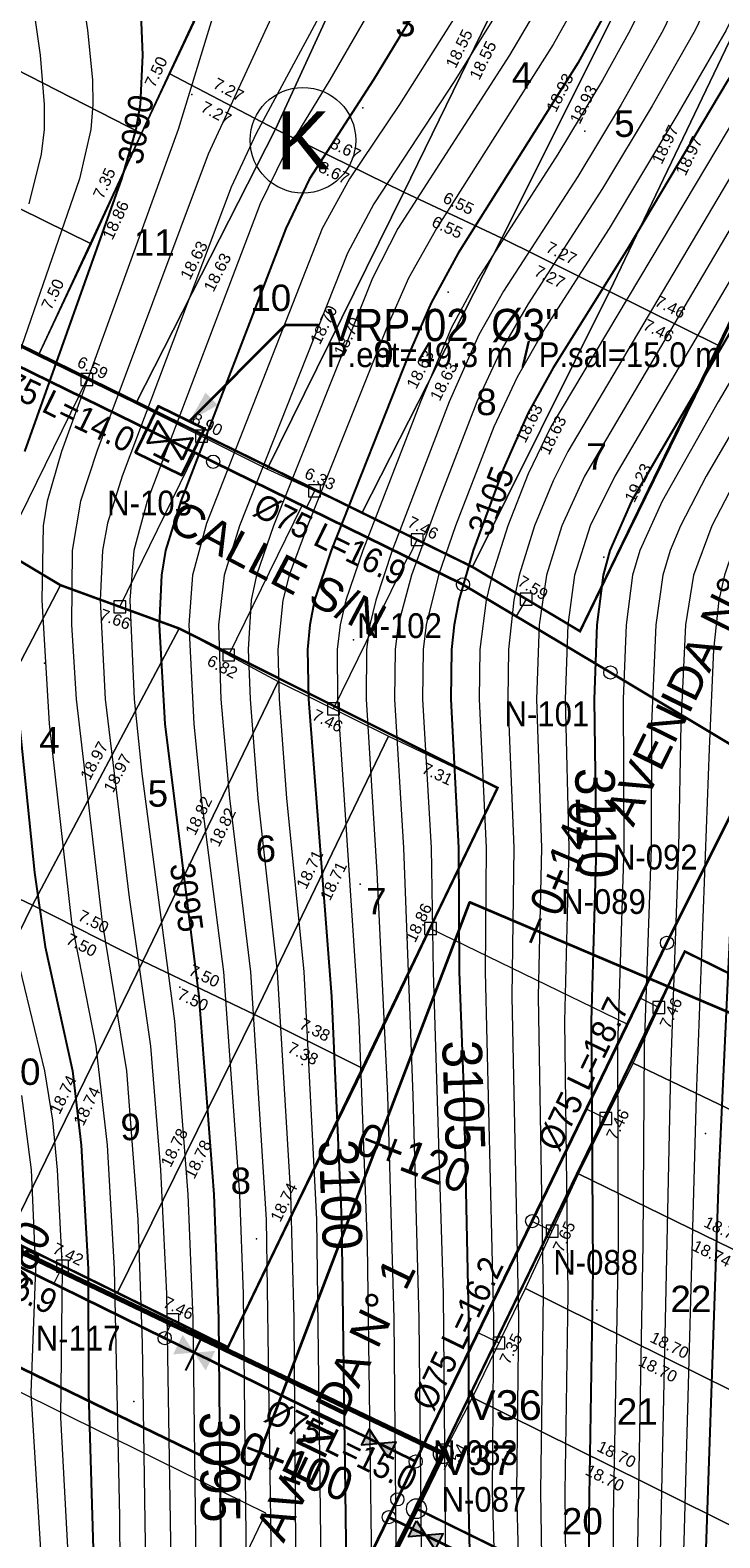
# Model space of a CAD drawing. Header units: metres. Extents: x 295850 to 310263, y 8095845 to 8104014.
# Tile 30 of 78: x 296186 to 296228, y 8096338 to 8096429. Entities that reach past the tile are written whole.
import ezdxf
from ezdxf.enums import TextEntityAlignment as Align

# ---------------------------------------------------------------- set-up
doc = ezdxf.new("R2010")
doc.units = ezdxf.units.M
doc.linetypes.add('CENTER', pattern=[5.08, 3.175, -0.635, 0.635, -0.635])
for name, color, linetype, lineweight in [('ALIN-AV1', 8, 'CENTER', 13), ('ALIN-C07', 8, 'CENTER', 13), ('ALIN-LA', 8, 'CENTER', 13), ('ALIN-SN01', 8, 'CENTER', 13), ('ALIN-SN02', 8, 'CENTER', 13), ('AP-CONEX', 150, 'Continuous', 18), ('AP-LI', 30, 'Continuous', 35), ('AP-LI-TXT', 30, 'Continuous', 18), ('AP-NODOS', 1, 'Continuous', 18), ('AP-NODOS-TXT', 1, 'Continuous', 18), ('AP-RED-075', 5, 'Continuous', 35), ('AP-RED-TXT', 5, 'Continuous', 18), ('AP-VALVULAS', 42, 'Continuous', 25), ('AP-VRP', 6, 'Continuous', 35), ('C-TOPO-MAJR', 33, 'Continuous', 25), ('C-TOPO-MINR', 253, 'Continuous', 13), ('C-TOPO-PNTS', 8, 'Continuous', 9), ('C-TOPO-TEXT', 33, 'Continuous', 13), ('C-TOPO-TEXT-500', 33, 'Continuous', 13), ('LOTE', 7, 'Continuous', 18), ('LOTE_MEDIDAS', 8, 'Continuous', 13), ('LOTE_NUMERO', 8, 'Continuous', 13), ('MANZANA', 3, 'Continuous', 25), ('MANZANA_LETRA', 3, 'Continuous', 18), ('PERIMETRO', 1, 'Continuous', 35), ('VERTICES', 1, 'Continuous', 13), ('VIA_BORDE', 8, 'Continuous', 18), ('VIAS_NOMBRE', 5, 'Continuous', 18)]:
    doc.layers.add(name, color=color, linetype=linetype, lineweight=lineweight)
doc.styles.add('ARIAL', font='arial.ttf')

# ---------------------------------------------------------------- blocks, each defined once
blk = doc.blocks.new('PUNTOS_TOPOGRAFICOS')
at = {"layer": 'C-TOPO-PNTS'}
for p in [(296196.098, 8096425.039, 3090.898), (296206.467, 8096424.221, 3095.06), (296219.928, 8096422.804, 3101.236), (296211.639, 8096413.062, 3100.346), (296223.045, 8096408.918, 3107.462), (296221.062, 8096397.015, 3110.18), (296205.9, 8096392.02, 3101.688), (296187.171, 8096390.606, 3091.04), (296206.3, 8096377.216, 3101.34), (296195.379, 8096370.978, 3094.271), (296202.788, 8096366.296, 3098.666), (296227.222, 8096362.113, 3114.396), (296200.015, 8096355.736, 3096.53), (296220.642, 8096351.417, 3110.13), (296192.586, 8096345.891, 3091.588), (296205.764, 8096344.191, 3100.228)]:
    blk.add_point(p, dxfattribs=at)
blk = doc.blocks.new('CURVAS_NIVEL')
at = {"layer": 'C-TOPO-MAJR'}
for points, elevation in [([(296184.994, 8096457.098), (296188.534, 8096452.92), (296189.531, 8096451.42), (296190.932, 8096448.42), (296192.455, 8096443.92), (296192.98, 8096440.92), (296193.028, 8096439.42), (296192.802, 8096434.92), (296193.12, 8096427.42), (296192.972, 8096424.42), (296192.706, 8096422.92), (296191.852, 8096419.92), (296185.972, 8096403.42)], 3090), ([(296185.51, 8096388.42), (296186.574, 8096377.92), (296187.211, 8096373.42), (296188.876, 8096365.92), (296189.403, 8096361.42), (296189.824, 8096353.92), (296189.841, 8096346.42), (296190.24, 8096332.92), (296190.052, 8096329.92), (296189.227, 8096325.42), (296187.994, 8096320.497), (296186.504, 8096316.42), (296181.994, 8096307.808)], 3090), ([(296211.653, 8096433.42), (296207.111, 8096425.92), (296203.237, 8096419.92), (296201.803, 8096416.92), (296195.442, 8096400.42), (296194.511, 8096397.42), (296194.259, 8096395.92), (296194.132, 8096392.92), (296194.475, 8096386.92), (296196.537, 8096370.42), (296197.429, 8096358.42), (296197.713, 8096350.92), (296197.868, 8096335.92), (296197.619, 8096331.42), (296197.101, 8096328.42), (296195.13, 8096319.42), (296193.831, 8096314.92), (296192.575, 8096311.92), (296190.426, 8096307.42), (296186.494, 8096299.698), (296181.655, 8096290.92)], 3095), ([(296221.414, 8096430.42), (296219.494, 8096426.924), (296212.249, 8096415.42), (296210.599, 8096412.42), (296209.298, 8096409.42), (296204.546, 8096397.42), (296203.547, 8096394.42), (296203.253, 8096392.92), (296203.12, 8096391.42), (296203.171, 8096388.42), (296204.576, 8096370.42), (296205.175, 8096356.92), (296205.481, 8096334.42), (296205.307, 8096331.42), (296204.802, 8096328.42), (296202.459, 8096317.92), (296201.659, 8096314.92), (296199.994, 8096310.58), (296196.994, 8096303.851), (296189.191, 8096287.92)], 3100), ([(296231.778, 8096431.92), (296230.323, 8096428.92), (296228.598, 8096425.92), (296222.494, 8096415.65), (296217.994, 8096408.484), (296216.494, 8096405.758), (296214.994, 8096402.387), (296213.147, 8096397.42), (296212.279, 8096394.42), (296211.999, 8096392.92), (296211.841, 8096391.42), (296211.802, 8096388.42), (296212.272, 8096379.42), (296212.295, 8096371.92), (296212.584, 8096364.42), (296212.878, 8096350.92), (296212.845, 8096340.42), (296213.042, 8096331.42), (296212.954, 8096329.92), (296212.489, 8096326.92), (296209.501, 8096314.92), (296207.963, 8096310.42), (296204.906, 8096302.92), (296196.948, 8096284.92)], 3105), ([(296240.127, 8096430.42), (296238.553, 8096427.42), (296222.757, 8096400.42), (296221.438, 8096397.42), (296221.026, 8096395.92), (296220.646, 8096392.92), (296220.477, 8096388.42), (296220.615, 8096379.42), (296220.297, 8096368.92), (296220.407, 8096353.92), (296220.165, 8096338.92), (296220.209, 8096329.92), (296219.887, 8096326.92), (296219.243, 8096323.92), (296215.375, 8096308.92), (296213.926, 8096304.42), (296210.996, 8096296.92), (296204.805, 8096281.92)], 3110), ([(296249.062, 8096430.42), (296247.589, 8096427.42), (296237.966, 8096410.92), (296232.968, 8096401.92), (296230.81, 8096397.42), (296229.893, 8096394.42), (296229.439, 8096389.92), (296228.032, 8096359.92), (296227.006, 8096329.92), (296226.569, 8096325.42), (296225.982, 8096322.42), (296224.174, 8096314.92), (296221.895, 8096304.42), (296221.094, 8096301.42), (296220.122, 8096298.42), (296216.494, 8096288.48)], 3115)]:
    blk.add_lwpolyline(points, dxfattribs=dict(at, elevation=elevation))
at = {"layer": 'C-TOPO-MINR'}
for points, elevation in [([(296185.84, 8096434.92), (296186.904, 8096427.42), (296187.165, 8096424.42), (296187.149, 8096422.92), (296186.978, 8096421.42), (296186.235, 8096418.42)], 3088), ([(296185.779, 8096364.42), (296186.376, 8096359.92), (296186.634, 8096353.92), (296186.344, 8096346.42), (296187.004, 8096335.92), (296187.113, 8096331.42), (296186.855, 8096328.42), (296185.823, 8096323.92)], 3088), ([(296185.875, 8096449.92), (296186.575, 8096448.42), (296187.098, 8096446.92), (296187.716, 8096443.92), (296188.456, 8096437.92), (296189.774, 8096428.92), (296190.083, 8096425.92), (296190.107, 8096424.42), (296189.982, 8096422.92), (296189.307, 8096419.92), (296183.57, 8096403.42)], 3089), ([(296185.368, 8096373.42), (296187.184, 8096365.92), (296187.667, 8096362.92), (296187.951, 8096359.92), (296188.239, 8096353.92), (296188.147, 8096344.92), (296188.639, 8096335.92), (296188.667, 8096331.42), (296188.365, 8096328.42), (296187.385, 8096323.92), (296186.038, 8096319.42)], 3089), ([(296198.495, 8096433.42), (296195.273, 8096422.92), (296188.216, 8096403.42), (296187.335, 8096400.42), (296187.1, 8096398.92), (296187.009, 8096394.42), (296187.45, 8096386.92), (296188.822, 8096374.92), (296190.294, 8096367.42), (296190.971, 8096361.42), (296191.397, 8096353.92), (296191.72, 8096338.92), (296191.76, 8096332.92), (296191.526, 8096329.92), (296190.332, 8096323.92), (296189.494, 8096320.45), (296188.731, 8096317.92), (296187.484, 8096314.92), (296184.994, 8096310.048)], 3091), ([(296202.627, 8096433.42), (296197.086, 8096421.42), (296190.352, 8096403.42), (296189.348, 8096400.42), (296188.843, 8096397.42), (296188.82, 8096392.92), (296189.094, 8096388.42), (296190.678, 8096374.92), (296192.148, 8096365.92), (296192.831, 8096356.92), (296193.085, 8096349.42), (296193.304, 8096335.92), (296193.17, 8096331.42), (296192.438, 8096326.92), (296191.084, 8096320.92), (296190.272, 8096317.92), (296189.127, 8096314.92), (296186.494, 8096309.599), (296183.494, 8096303.969)], 3092), ([(296205.786, 8096433.42), (296199.994, 8096422.664), (296198.494, 8096419.426), (296191.881, 8096401.92), (296190.994, 8096399.078), (296190.699, 8096397.42), (296190.559, 8096394.42), (296190.854, 8096388.42), (296192.309, 8096376.42), (296193.593, 8096367.42), (296194.202, 8096359.92), (296194.578, 8096352.42), (296194.818, 8096337.42), (296194.77, 8096332.92), (296194.455, 8096329.92), (296192.539, 8096320.92), (296191.296, 8096316.42), (296190.059, 8096313.42), (296187.994, 8096309.209), (296183.886, 8096301.42)], 3093), ([(296208.783, 8096433.42), (296204.476, 8096425.92), (296201.71, 8096421.42), (296200.254, 8096418.42), (296193.393, 8096400.42), (296192.585, 8096397.42), (296192.345, 8096394.42), (296192.601, 8096388.42), (296193.08, 8096383.92), (296195.054, 8096368.92), (296195.866, 8096358.42), (296196.171, 8096350.92), (296196.348, 8096335.92), (296196.27, 8096332.92), (296195.918, 8096329.92), (296193.996, 8096320.92), (296192.82, 8096316.42), (296191.655, 8096313.42), (296189.494, 8096308.871), (296184.994, 8096300.177)], 3094), ([(296213.494, 8096432.035), (296208.682, 8096424.42), (296205.657, 8096419.92), (296203.997, 8096416.92), (296196.994, 8096399.06), (296196.144, 8096395.92), (296195.919, 8096392.92), (296196.219, 8096386.92), (296196.675, 8096382.42), (296198.029, 8096371.92), (296198.99, 8096358.42), (296199.22, 8096352.42), (296199.389, 8096335.92), (296199.28, 8096332.92), (296198.878, 8096329.92), (296196.629, 8096319.42), (296195.385, 8096314.92), (296194.171, 8096311.92), (296192.073, 8096307.42), (296187.994, 8096299.254), (296182.695, 8096289.42)], 3096), ([(296215.796, 8096431.92), (296211.994, 8096425.821), (296207.132, 8096418.42), (296205.532, 8096415.42), (296198.99, 8096398.92), (296198.065, 8096395.92), (296197.721, 8096392.92), (296197.868, 8096388.42), (296198.382, 8096382.42), (296199.664, 8096371.92), (296200.615, 8096356.92), (296200.913, 8096335.92), (296200.803, 8096332.92), (296200.394, 8096329.92), (296198.151, 8096319.42), (296196.948, 8096314.92), (296195.494, 8096311.296), (296192.494, 8096304.883), (296189.286, 8096298.42), (296185.247, 8096290.92)], 3097), ([(296218.002, 8096431.92), (296215.351, 8096427.42), (296208.594, 8096416.92), (296207.057, 8096413.92), (296201.049, 8096398.92), (296200.021, 8096395.92), (296199.702, 8096394.42), (296199.509, 8096391.42), (296199.635, 8096388.42), (296200.103, 8096382.42), (296201.285, 8096371.92), (296202.082, 8096358.42), (296202.293, 8096350.92), (296202.416, 8096334.42), (296202.181, 8096331.42), (296201.64, 8096328.42), (296199.35, 8096317.92), (296198.494, 8096314.852), (296196.994, 8096311.052), (296193.933, 8096304.42), (296191.004, 8096298.42), (296185.571, 8096287.92)], 3098), ([(296219.494, 8096430.73), (296217.994, 8096428.057), (296210.928, 8096416.92), (296209.227, 8096413.92), (296207.914, 8096410.92), (296203.109, 8096398.92), (296202.01, 8096395.92), (296201.617, 8096394.42), (296201.309, 8096391.42), (296201.404, 8096388.42), (296201.839, 8096382.42), (296202.891, 8096371.92), (296203.664, 8096356.92), (296203.948, 8096334.42), (296203.74, 8096331.42), (296203.509, 8096329.92), (296200.529, 8096316.42), (296199.565, 8096313.42), (296196.984, 8096307.42), (296192.715, 8096298.42), (296187.38, 8096287.92)], 3099), ([(296224.117, 8096431.92), (296222.672, 8096428.92), (296220.994, 8096425.905), (296218.281, 8096421.42), (296213.457, 8096413.92), (296211.839, 8096410.92), (296209.955, 8096406.42), (296206.464, 8096397.42), (296205.439, 8096394.42), (296205.098, 8096392.92), (296204.921, 8096391.42), (296204.928, 8096388.42), (296206.221, 8096368.92), (296206.734, 8096355.42), (296207.011, 8096334.42), (296206.872, 8096331.42), (296206.402, 8096328.42), (296204.019, 8096317.92), (296203.229, 8096314.92), (296202.148, 8096311.92), (296198.494, 8096303.493), (296190.341, 8096286.42)], 3101), ([(296226.082, 8096431.92), (296224.664, 8096428.92), (296222.121, 8096424.42), (296219.494, 8096420.076), (296214.994, 8096413.129), (296213.494, 8096410.491), (296211.692, 8096406.42), (296208.253, 8096397.42), (296207.246, 8096394.42), (296206.888, 8096392.92), (296206.688, 8096391.42), (296206.665, 8096388.42), (296207.322, 8096377.92), (296207.957, 8096364.42), (296208.349, 8096350.92), (296208.513, 8096332.92), (296208.263, 8096329.92), (296208.004, 8096328.42), (296204.799, 8096314.92), (296203.738, 8096311.92), (296199.903, 8096302.92), (296192.154, 8096286.42)], 3102), ([(296228.015, 8096431.92), (296226.598, 8096428.92), (296223.994, 8096424.356), (296220.994, 8096419.342), (296216.494, 8096412.368), (296214.773, 8096409.42), (296213.37, 8096406.42), (296211.043, 8096400.42), (296209.415, 8096395.92), (296208.617, 8096392.92), (296208.418, 8096391.42), (296208.383, 8096388.42), (296208.921, 8096379.42), (296209.496, 8096364.42), (296209.859, 8096350.92), (296210.043, 8096332.92), (296209.84, 8096329.92), (296209.603, 8096328.42), (296206.371, 8096314.92), (296205.334, 8096311.92), (296200.92, 8096301.42), (296193.321, 8096284.92)], 3103), ([(296229.916, 8096431.92), (296228.48, 8096428.92), (296225.494, 8096423.754), (296221.391, 8096416.92), (296217.544, 8096410.92), (296215.811, 8096407.92), (296214.404, 8096404.92), (296212.091, 8096398.92), (296211.053, 8096395.92), (296210.312, 8096392.92), (296210.129, 8096391.42), (296210.092, 8096388.42), (296210.598, 8096379.42), (296210.724, 8096371.92), (296211.341, 8096352.42), (296211.522, 8096331.42), (296211.406, 8096329.92), (296210.899, 8096326.92), (296207.942, 8096314.92), (296206.934, 8096311.92), (296203.237, 8096302.92), (296195.134, 8096284.92)], 3104), ([(296232.934, 8096430.42), (296231.297, 8096427.42), (296217.858, 8096404.92), (296216.494, 8096402.059), (296215.262, 8096398.92), (296214.294, 8096395.92), (296213.94, 8096394.42), (296213.565, 8096391.42), (296213.519, 8096388.42), (296213.945, 8096379.42), (296213.881, 8096371.92), (296214.385, 8096350.92), (296214.306, 8096340.42), (296214.532, 8096332.92), (296214.472, 8096329.92), (296214.049, 8096326.92), (296213.494, 8096324.488), (296211.436, 8096316.42), (296210.117, 8096311.92), (296205.35, 8096299.92), (296198.132, 8096283.42)], 3106), ([(296234.744, 8096430.42), (296233.114, 8096427.42), (296218.885, 8096403.42), (296217.994, 8096401.633), (296216.871, 8096398.92), (296215.932, 8096395.92), (296215.617, 8096394.42), (296215.302, 8096391.42), (296215.246, 8096388.42), (296215.616, 8096379.42), (296215.487, 8096370.42), (296215.892, 8096350.92), (296215.769, 8096340.42), (296215.987, 8096332.92), (296215.956, 8096329.92), (296215.566, 8096326.92), (296214.994, 8096324.394), (296212.53, 8096314.92), (296211.18, 8096310.42), (296206.43, 8096298.42), (296199.947, 8096283.42)], 3107), ([(296236.545, 8096430.42), (296234.929, 8096427.42), (296219.903, 8096401.92), (296218.524, 8096398.92), (296217.592, 8096395.92), (296217.144, 8096392.92), (296216.981, 8096388.42), (296217.284, 8096379.42), (296217.086, 8096370.42), (296217.385, 8096352.42), (296217.236, 8096340.42), (296217.403, 8096329.92), (296217.04, 8096326.92), (296216.358, 8096323.92), (296213.494, 8096313.018), (296211.994, 8096308.154), (296208.149, 8096298.42), (296201.764, 8096283.42)], 3108), ([(296238.339, 8096430.42), (296236.742, 8096427.42), (296221.733, 8096401.92), (296220.242, 8096398.92), (296219.287, 8096395.92), (296218.888, 8096392.92), (296218.725, 8096388.42), (296218.95, 8096379.42), (296218.687, 8096368.92), (296218.896, 8096352.42), (296218.707, 8096340.42), (296218.818, 8096329.92), (296218.476, 8096326.92), (296217.994, 8096324.679), (296214.678, 8096311.92), (296213.355, 8096307.42), (296209.874, 8096298.42), (296202.983, 8096281.92)], 3109), ([(296241.91, 8096430.42), (296240.363, 8096427.42), (296228.009, 8096406.42), (296224.605, 8096400.42), (296223.247, 8096397.42), (296222.817, 8096395.92), (296222.42, 8096392.92), (296222.235, 8096388.42), (296222.277, 8096379.42), (296221.894, 8096367.42), (296221.93, 8096355.42), (296221.628, 8096338.92), (296221.637, 8096331.42), (296221.471, 8096328.42), (296220.668, 8096323.92), (296216.885, 8096308.92), (296216.052, 8096305.92), (296215.038, 8096302.92), (296212.135, 8096295.42), (296206.033, 8096280.42)], 3111), ([(296243.69, 8096430.42), (296242.17, 8096427.42), (296227.272, 8096401.92), (296225.722, 8096398.92), (296225.098, 8096397.42), (296224.645, 8096395.92), (296224.212, 8096392.92), (296223.962, 8096386.92), (296223.938, 8096379.42), (296223.514, 8096367.42), (296223.432, 8096355.42), (296223.006, 8096331.42), (296222.839, 8096328.42), (296222.086, 8096323.92), (296218.014, 8096307.42), (296217.18, 8096304.42), (296216.161, 8096301.42), (296213.494, 8096294.416), (296207.855, 8096280.42)], 3112), ([(296246.111, 8096431.92), (296244.762, 8096428.92), (296243.131, 8096425.92), (296229.958, 8096403.42), (296227.615, 8096398.92), (296226.501, 8096395.92), (296226.019, 8096392.92), (296225.729, 8096386.92), (296225.599, 8096379.42), (296225.101, 8096365.92), (296224.41, 8096332.92), (296224.199, 8096328.42), (296223.499, 8096323.92), (296221.249, 8096314.92), (296219.165, 8096305.92), (296217.994, 8096301.908), (296216.187, 8096296.92), (296200.857, 8096257.92)], 3113), ([(296249.066, 8096434.92), (296246.557, 8096428.92), (296244.944, 8096425.92), (296234.383, 8096407.92), (296231.035, 8096401.92), (296228.886, 8096397.42), (296228.378, 8096395.92), (296228.038, 8096394.42), (296227.722, 8096391.42), (296227.447, 8096385.42), (296226.664, 8096364.42), (296225.919, 8096337.42), (296225.555, 8096328.42), (296224.905, 8096323.92), (296222.709, 8096314.92), (296220.702, 8096305.92), (296219.477, 8096301.42), (296215.66, 8096290.92)], 3114)]:
    blk.add_lwpolyline(points, dxfattribs=dict(at, elevation=elevation))
at = {"layer": 'C-TOPO-TEXT', "style": 'ARIAL', "width": 0.9}
for s, rotation, p in [('3110', -88.5327, (296220.607, 8096380.92)), ('3105', -88.04544, (296212.584, 8096364.42)), ('3100', -87.71671, (296205.117, 8096358.42)), ('3095', -89.41581, (296197.822, 8096341.92))]:
    blk.add_text(s, height=2.4, rotation=rotation, dxfattribs=at).set_placement(p, align=Align.MIDDLE_CENTER)
at = {"layer": 'C-TOPO-TEXT-500', "style": 'ARIAL', "width": 0.9}
for s, rotation, p in [('3090', 79.93378, (296192.706, 8096422.92)), ('3105', 68.95547, (296214.231, 8096400.42)), ('3095', -82.19992, (296195.793, 8096376.42))]:
    blk.add_text(s, height=1.5, rotation=rotation, dxfattribs=at).set_placement(p, align=Align.MIDDLE_CENTER)
blk = doc.blocks.new('NODO')
blk.add_circle((0, 0), 0.5)
blk = doc.blocks.new('VALV_CERRADA')
h = blk.add_hatch(color=7)
h.dxf.hatch_style = 1
h.paths.add_polyline_path([(-0.5, 0.3), (0.5, -0.3), (0.5, 0.3), (-0.5, -0.3)])
blk.add_line((0, -0.55), (0, 0.55))
blk = doc.blocks.new('VRP')
for p, q in [((-0.2, 0.45), (0.2, 0.45)), ((0, 0), (0, 0.45))]:
    blk.add_line(p, q)
for points in [[(-0.6, -0.6), (0.6, -0.6), (0.6, 0.6), (-0.6, 0.6)], [(-0.45, 0.28), (0.45, -0.28), (0.45, 0.28), (-0.45, -0.28)]]:
    blk.add_lwpolyline(points, close=True)
blk = doc.blocks.new('VALV_COMP')
h = blk.add_hatch(color=7)
h.dxf.hatch_style = 1
h.paths.add_polyline_path([(-0.5, 0.3), (0, 0), (-0.5, -0.3)])
h.paths.add_polyline_path([(0.5, 0.3), (0, 0), (0.5, -0.3)])
blk.add_lwpolyline([(-0.5, 0.3), (0.5, -0.3), (0.5, 0.3), (-0.5, -0.3)], close=True)
blk = doc.blocks.new('CONEX')
blk.add_lwpolyline([(-0.3, -0.3), (0.3, -0.3), (0.3, 0.3), (-0.3, 0.3)], close=True)

msp = doc.modelspace()

# ---------------------------------------------------------------- hatches: boundary and pattern name
at = {"layer": 'AP-VRP'}
h = msp.add_hatch(color=256, dxfattribs=at)
h.dxf.hatch_style = 1
h.paths.add_polyline_path([(296195.982, 8096405.279), (296197.678, 8096406.231), (296196.934, 8096406.975)])

# ---------------------------------------------------------------- linework, layer by layer
at = {"layer": 'ALIN-AV1'}
msp.add_lwpolyline([(296051.512, 8096055.555), (296081.502, 8096080.084), (296087.39, 8096089.535), (296096.962, 8096109.606), (296099.321, 8096116.434), (296102.382, 8096123.834), (296096.41, 8096135.43), (296113.509, 8096169.297), (296116.888, 8096177.073), (296133.309, 8096210.686), (296148.807, 8096212.309), (296165.821, 8096246.006), (296169.618, 8096253.772), (296185.447, 8096286.961), (296187.061, 8096296.119), (296203.567, 8096329.647), (296208.558, 8096339.969), (296224.895, 8096373.667), (296229.978, 8096383.835), (296247.184, 8096418.694)], dxfattribs=at)
at = {"layer": 'ALIN-C07'}
msp.add_lwpolyline([(296208.038, 8096338.894), (296284.135, 8096301.574)], dxfattribs=at)
at = {"layer": 'ALIN-LA'}
msp.add_lwpolyline([(296127.6, 8096348.3), (296134.392, 8096373.035), (296154.76, 8096362.2), (296161.82, 8096359.53), (296199.617, 8096341.194), (296212.957, 8096376.125), (296312.06, 8096334.026), (296318.413, 8096339.614), (296338.019, 8096371.9), (296333.913, 8096375.927)], dxfattribs=at)
at = {"layer": 'ALIN-SN01'}
msp.add_lwpolyline([(296167.111, 8096417.65), (296212.536, 8096395.372), (296230.403, 8096384.696)], dxfattribs=at)
at = {"layer": 'ALIN-SN02'}
msp.add_lwpolyline([(296140, 8096377.827), (296157.082, 8096367.309), (296164.044, 8096364.676), (296209.668, 8096342.258)], dxfattribs=at)
at = {"layer": 'AP-CONEX'}
for p, q in [((296189.746, 8096407.773), (296189.262, 8096406.787)), ((296184.668, 8096397.401), (296189.269, 8096406.783)), ((296196.687, 8096404.344), (296196.213, 8096403.378)), ((296191.736, 8096394.015), (296196.305, 8096403.333)), ((296203.544, 8096401.042), (296203.046, 8096400.027)), ((296198.338, 8096391.094), (296202.782, 8096400.156)), ((296209.765, 8096398.079), (296209.233, 8096396.993)), ((296204.686, 8096387.834), (296209.189, 8096397.014)), ((296216.368, 8096394.48), (296215.752, 8096393.45)), ((296210.569, 8096374.541), (296222.512, 8096368.751)), ((296224.409, 8096369.757), (296223.268, 8096370.311)), ((296221.193, 8096363.026), (296220.013, 8096363.598)), ((296217.934, 8096356.211), (296216.718, 8096356.8)), ((296188.265, 8096354.094), (296187.743, 8096353.031)), ((296194.952, 8096350.834), (296194.42, 8096349.751)), ((296214.717, 8096349.437), (296213.447, 8096350.053))]:
    msp.add_line(p, q, dxfattribs=at)
at = {"layer": 'AP-LI'}
for p, q in [((296216.628, 8096373.697), (296217.254, 8096375.169)), ((296208.114, 8096361.2), (296206.619, 8096361.771)), ((296200.978, 8096342.516), (296199.484, 8096343.087))]:
    msp.add_line(p, q, dxfattribs=at)
msp.add_lwpolyline([(296127.6, 8096348.3), (296134.392, 8096373.035), (296154.76, 8096362.2), (296161.82, 8096359.53), (296199.617, 8096341.194), (296212.957, 8096376.125), (296312.06, 8096334.026), (296318.413, 8096339.614), (296338.019, 8096371.9), (296333.913, 8096375.927)], dxfattribs=at)
at = {"layer": 'AP-RED-075'}
for points in [[(296230.403, 8096384.696), (296221.469, 8096390.034), (296212.536, 8096395.372), (296197.394, 8096402.798), (296194.782, 8096404.079), (296182.252, 8096410.224), (296168.35, 8096418.369), (296167.111, 8096417.65)], [(296186.844, 8096294.883), (296187.061, 8096296.119), (296195.314, 8096312.883), (296203.567, 8096329.647), (296208.038, 8096338.894), (296208.558, 8096339.969), (296209.668, 8096342.258), (296216.727, 8096356.818), (296224.895, 8096373.667), (296229.438, 8096382.756), (296229.978, 8096383.835), (296230.403, 8096384.696), (296238.581, 8096401.264), (296247.184, 8096418.694)], [(296140, 8096377.827), (296148.541, 8096372.568), (296157.082, 8096367.309), (296164.044, 8096364.676), (296179.252, 8096357.203), (296194.46, 8096349.731), (296196.247, 8096348.853)], [(296209.668, 8096342.258), (296196.247, 8096348.853)], [(296208.038, 8096338.894), (296223.258, 8096331.43), (296238.477, 8096323.966), (296247.419, 8096319.581)]]:
    msp.add_lwpolyline(points, dxfattribs=at)
at = {"layer": 'AP-VRP'}
msp.add_lwpolyline([(296195.982, 8096405.279), (296201.782, 8096411.079), (296203.782, 8096411.079)], dxfattribs=at)
at = {"layer": 'LOTE'}
for points in [[(296202.697, 8096443.334), (296208.961, 8096439.862), (296201.174, 8096422.929), (296194.741, 8096426.315)], [(296208.961, 8096439.862), (296217.087, 8096435.798), (296208.961, 8096419.119), (296201.174, 8096422.929)], [(296179.419, 8096438.084), (296196.264, 8096429.448), (296193.048, 8096422.675), (296176.034, 8096431.395)], [(296217.087, 8096435.798), (296223.351, 8096433.258), (296214.886, 8096416.325), (296208.961, 8096419.119)], [(296223.351, 8096433.258), (296229.615, 8096430.21), (296221.404, 8096413.107), (296214.886, 8096416.325)], [(296176.034, 8096431.395), (296193.048, 8096422.675), (296190, 8096415.986), (296172.648, 8096424.537)], [(296229.615, 8096430.21), (296236.302, 8096426.908), (296228.091, 8096409.805), (296221.404, 8096413.107)], [(296194.741, 8096426.315), (296201.174, 8096422.929), (296192.709, 8096406.334), (296186.784, 8096409.213)], [(296172.648, 8096424.537), (296190, 8096415.986), (296186.784, 8096409.213), (296169.431, 8096417.849)], [(296201.174, 8096422.929), (296208.961, 8096419.119), (296200.666, 8096402.354), (296192.709, 8096406.334)], [(296208.961, 8096419.119), (296214.886, 8096416.325), (296206.422, 8096399.73), (296200.666, 8096402.354)], [(296214.886, 8096416.325), (296221.404, 8096413.107), (296213.109, 8096396.428), (296206.422, 8096399.73)], [(296221.404, 8096413.107), (296228.091, 8096409.805), (296219.627, 8096392.533), (296213.109, 8096396.428)], [(296181.197, 8096399.476), (296188.138, 8096395.327), (296179.673, 8096379.156), (296172.902, 8096382.458)], [(296188.138, 8096395.327), (296195.333, 8096392.702), (296186.445, 8096375.938), (296179.673, 8096379.156)], [(296195.333, 8096392.702), (296201.343, 8096389.485), (296193.132, 8096372.551), (296186.445, 8096375.938)], [(296201.343, 8096389.485), (296208.03, 8096386.183), (296199.904, 8096369.334), (296193.132, 8096372.551)], [(296208.03, 8096386.183), (296214.632, 8096383.05), (296206.506, 8096366.032), (296199.904, 8096369.334)], [(296179.673, 8096379.156), (296186.445, 8096375.938), (296178.234, 8096359.174), (296171.378, 8096362.391)], [(296186.445, 8096375.938), (296193.132, 8096372.551), (296184.921, 8096355.703), (296178.234, 8096359.174)], [(296193.132, 8096372.551), (296199.904, 8096369.334), (296191.609, 8096352.485), (296184.921, 8096355.703)], [(296225.975, 8096373.144), (296242.735, 8096364.677), (296239.688, 8096358.327), (296222.843, 8096366.371)], [(296199.904, 8096369.334), (296206.506, 8096366.032), (296198.296, 8096349.183), (296191.609, 8096352.485)], [(296222.843, 8096366.371), (296239.688, 8096358.327), (296236.387, 8096351.469), (296219.542, 8096359.682)], [(296219.542, 8096359.682), (296236.387, 8096351.469), (296233.085, 8096344.442), (296216.325, 8096352.739)], [(296216.325, 8096352.739), (296233.085, 8096344.442), (296229.869, 8096337.838), (296213.109, 8096346.135)], [(296213.109, 8096346.135), (296229.869, 8096337.838), (296226.652, 8096331.149), (296209.638, 8096339.446)]]:
    msp.add_lwpolyline(points, close=True, dxfattribs=at)
at = {"layer": 'MANZANA', "const_width": 0.15}
for points in [[(296185.683, 8096451.631), (296217.087, 8096435.798), (296223.351, 8096433.258), (296236.302, 8096426.908), (296219.627, 8096392.533), (296213.109, 8096396.428), (296169.431, 8096417.849)], [(296157.919, 8096411.16), (296181.197, 8096399.476), (296188.138, 8096395.327), (296195.333, 8096392.702), (296214.632, 8096383.05), (296198.296, 8096349.183), (296164.522, 8096365.778), (296157.581, 8096368.403), (296141.074, 8096377.293)], [(296225.975, 8096373.144), (296303.258, 8096334.959), (296294.539, 8096317.771), (296283.873, 8096303.039), (296209.638, 8096339.446)]]:
    msp.add_lwpolyline(points, close=True, dxfattribs=at)
at = {"layer": 'MANZANA_LETRA'}
msp.add_circle((296202.836, 8096422.263), 3.2, dxfattribs=at)
at = {"layer": 'PERIMETRO', "const_width": 0.3}
msp.add_lwpolyline([(296265.427, 8096276.963), (296281.752, 8096304.049), (296283.875, 8096303.033), (296294.543, 8096317.769), (296308.606, 8096345.324), (296312.825, 8096343.504), (296332.214, 8096375.432), (296264.572, 8096409.135), (296234.578, 8096423.306), (296236.309, 8096426.91), (296223.358, 8096433.261), (296185.681, 8096451.638), (296164.623, 8096407.863), (296157.917, 8096411.167), (296153.336, 8096402.648), (296141.068, 8096377.291), (296157.574, 8096368.4), (296211.34, 8096342.737), (296209.715, 8096339.403), (296197.955, 8096315.916), (296188.131, 8096295.586), (296190.431, 8096294.459), (296146.17, 8096204.361)], dxfattribs=at)
at = {"layer": 'VERTICES'}
for centre in [(296211.34, 8096342.737), (296209.715, 8096339.403)]:
    msp.add_circle(centre, 0.6, dxfattribs=at)
at = {"layer": 'VIA_BORDE'}
msp.add_lwpolyline([(296179.731, 8096290.774), (296177.406, 8096291.902), (296198.996, 8096335.756), (296198.966, 8096335.77), (296200.598, 8096339.138), (296161.336, 8096358.43), (296154.254, 8096361.108), (296130.463, 8096373.922), (296154.332, 8096421.912), (296160.918, 8096418.606), (296182.007, 8096462.444), (296220.397, 8096443.089), (296226.619, 8096440.566), (296246.977, 8096430.584), (296245.33, 8096427.189), (296343.578, 8096378.743), (296315.877, 8096333.127), (296312.205, 8096334.914), (296301.389, 8096313.59), (296286.402, 8096292.889), (296284.827, 8096293.661), (296272.057, 8096272.476)], dxfattribs=at)
for points in [[(296223.351, 8096433.258), (296217.087, 8096435.798), (296185.683, 8096451.631), (296169.431, 8096417.849), (296213.109, 8096396.428), (296219.627, 8096392.533), (296236.302, 8096426.908), (296223.351, 8096433.258)], [(296181.197, 8096399.476), (296157.919, 8096411.16), (296141.074, 8096377.293), (296157.581, 8096368.403), (296164.522, 8096365.778), (296198.296, 8096349.183), (296214.632, 8096383.05), (296195.333, 8096392.702), (296188.138, 8096395.327), (296181.197, 8096399.476)], [(296303.258, 8096334.959), (296225.975, 8096373.144), (296209.638, 8096339.446), (296283.873, 8096303.039), (296294.539, 8096317.771), (296303.258, 8096334.959)]]:
    msp.add_lwpolyline(points, close=True, dxfattribs=at)

# ---------------------------------------------------------------- block references
at = {"layer": 'AP-CONEX', "xscale": 1.2, "yscale": 1.2}
for p in [(296189.746, 8096407.773), (296196.687, 8096404.344), (296203.544, 8096401.042), (296209.765, 8096398.079), (296191.736, 8096394.015), (296216.368, 8096394.48), (296198.338, 8096391.094), (296204.686, 8096387.834), (296210.569, 8096374.541), (296224.409, 8096369.757), (296221.193, 8096363.026), (296217.934, 8096356.211), (296188.265, 8096354.094), (296194.952, 8096350.834), (296214.717, 8096349.437)]:
    msp.add_blockref('CONEX', p, dxfattribs=at)
at = {"layer": 'AP-NODOS', "xscale": 0.8, "yscale": 0.8}
for p in [(296197.394, 8096402.798), (296212.536, 8096395.372), (296221.469, 8096390.034), (296224.895, 8096373.667), (296216.727, 8096356.818), (296194.46, 8096349.731), (296209.668, 8096342.258), (296208.558, 8096339.969), (296208.038, 8096338.894)]:
    msp.add_blockref('NODO', p, dxfattribs=at)
at = {"layer": 'AP-VALVULAS'}
for name, p, xscale, yscale, rotation in [('VALV_CERRADA', (296196.247, 8096348.853), 2.2, 2.2, 153.8326075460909), ('VALV_COMP', (296207.424, 8096343.361), 1.8, 1.8, 153.8326075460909), ('VALV_COMP', (296210.283, 8096337.793), 1.8, 1.8, 333.8753264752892)]:
    msp.add_blockref(name, p, dxfattribs=dict(at, xscale=xscale, yscale=yscale, rotation=rotation))
at = {"layer": 'AP-VRP', "xscale": 2.6, "yscale": 2.6, "rotation": 153.875283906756}
msp.add_blockref('VRP', (296194.782, 8096404.079), dxfattribs=at)
at = {"layer": 'C-TOPO-MAJR'}
msp.add_blockref('CURVAS_NIVEL', (0, 0), dxfattribs=at)
at = {"layer": 'C-TOPO-PNTS'}
msp.add_blockref('PUNTOS_TOPOGRAFICOS', (0, 0), dxfattribs=at)

# ---------------------------------------------------------------- texts
at = {"layer": 'AP-LI-TXT', "style": 'ARIAL', "width": 0.9}
for s, rotation, p in [('0+140', 66.98393, (296217.41, 8096375.537)), ('0+120', -20.90131, (296206.245, 8096361.913)), ('0+080', 64.12147, (296183.694, 8096350.252)), ('0+100', -20.90131, (296199.11, 8096343.229))]:
    msp.add_text(s, height=2, rotation=rotation, dxfattribs=at).set_placement(p, align=Align.MIDDLE_LEFT)
at = {"layer": 'AP-NODOS-TXT', "style": 'ARIAL', "width": 0.9}
for s, p in [('N-103', (296193.545, 8096400.298)), ('N-102', (296208.687, 8096392.872)), ('N-101', (296217.62, 8096387.534)), ('N-092', (296224.189, 8096378.856)), ('N-089', (296221.046, 8096376.167)), ('N-088', (296220.576, 8096354.318)), ('N-117', (296189.211, 8096349.731)), ('N-083', (296213.287, 8096342.794)), ('N-087', (296213.807, 8096339.969))]:
    msp.add_text(s, height=1.5, dxfattribs=at).set_placement(p, align=Align.MIDDLE_CENTER)
at = {"layer": 'AP-RED-TXT', "style": 'ARIAL', "width": 0.9}
for s, rotation, p in [('Ø75 L=14.0', 333.87528, (296188.033, 8096406.164)), ('Ø75 L=16.9', 333.87528, (296204.481, 8096398.098)), ('Ø75 L=18.7', 64.1356, (296219.821, 8096365.723)), ('Ø75 L=16.9', 333.83261, (296183.329, 8096353.974)), ('Ø75 L=16.2', 64.1356, (296212.207, 8096350.018)), ('Ø75 L=15.0', 333.83261, (296205.156, 8096343.249))]:
    msp.add_text(s, height=1.5, rotation=rotation, dxfattribs=at).set_placement(p, align=Align.MIDDLE_CENTER)
at = {"layer": 'AP-VRP', "style": 'ARIAL', "width": 0.9}
for s, height, p in [('VRP-02  Ø3"', 1.95, (296204.302, 8096411.079)), ('P.ent=49.3 m / P.sal=15.0 m', 1.5, (296204.282, 8096409.279))]:
    msp.add_text(s, height=height, dxfattribs=at).set_placement(p, align=Align.MIDDLE_LEFT)
at = {"layer": 'LOTE_MEDIDAS', "style": 'ARIAL'}
for s, rotation, p in [('18.55', 64.02503, (296212.305, 8096427.809)), ('18.55', 64.02503, (296213.743, 8096427.108)), ('7.50', 64.59814, (296193.933, 8096426.405)), ('7.27', -27.76399, (296198.33, 8096425.33)), ('18.93', 63.44063, (296218.403, 8096425.149)), ('18.93', 63.44063, (296219.834, 8096424.434)), ('7.27', 332.23601, (296197.584, 8096423.914)), ('18.97', 64.35543, (296224.788, 8096422.005)), ('8.67', -26.0701, (296205.419, 8096421.742)), ('18.97', 64.35543, (296226.231, 8096421.312)), ('8.67', 333.9299, (296204.716, 8096420.305)), ('7.35', 65.50652, (296190.796, 8096419.662)), ('6.55', -25.24569, (296212.265, 8096418.445)), ('18.86', 65.05064, (296191.487, 8096417.427)), ('6.55', 334.75431, (296211.583, 8096416.998)), ('18.63', 62.975, (296196.229, 8096414.995)), ('18.63', 62.975, (296197.654, 8096414.268)), ('7.27', -26.27303, (296218.499, 8096415.433)), ('7.27', 333.72697, (296217.791, 8096413.999)), ('7.50', 64.59794, (296187.669, 8096412.942)), ('7.46', -26.27969, (296225.102, 8096412.174)), ('18.70', 63.67259, (296204.096, 8096411.091)), ('18.70', 63.67259, (296205.53, 8096410.382)), ('7.46', 333.72031, (296224.394, 8096410.739)), ('6.59', -25.91263, (296190.096, 8096408.493)), ('18.63', 62.975, (296209.941, 8096408.391)), ('18.63', 62.975, (296211.367, 8096407.664)), ('18.63', 63.55695, (296216.54, 8096405.124)), ('8.90', -26.57036, (296197.045, 8096405.06)), ('18.63', 63.55695, (296217.973, 8096404.411)), ('19.23', 63.89176, (296223.141, 8096401.521)), ('6.33', -24.51275, (296203.876, 8096401.77)), ('7.46', -26.27958, (296210.12, 8096398.796)), ('7.59', -30.86103, (296216.778, 8096395.167)), ('7.66', 339.95815, (296191.461, 8096393.263)), ('6.82', 331.83805, (296197.96, 8096390.388)), ('7.46', 333.71952, (296204.332, 8096387.117)), ('18.97', 62.06881, (296190.182, 8096384.695)), ('18.97', 62.06881, (296191.596, 8096383.946)), ('7.31', 334.61669, (296210.988, 8096383.894)), ('18.82', 64.13237, (296196.518, 8096381.367)), ('18.82', 64.13237, (296197.957, 8096380.669)), ('18.71', 64.25231, (296203.246, 8096378.106)), ('18.71', 64.25231, (296204.688, 8096377.411)), ('7.50', -26.86062, (296190.15, 8096374.959)), ('18.86', 64.47575, (296209.848, 8096374.886)), ('7.50', 333.13938, (296189.427, 8096373.531)), ('7.50', -25.41317, (296196.861, 8096371.665)), ('7.50', 334.58683, (296196.175, 8096370.22)), ('7.46', 65.18552, (296225.135, 8096369.422)), ('7.38', -26.5705, (296203.563, 8096368.399)), ('7.38', 333.4295, (296202.847, 8096366.968)), ('18.74', 64.01921, (296188.308, 8096364.477)), ('18.74', 64.01921, (296189.746, 8096363.777)), ('7.46', 63.73091, (296221.91, 8096362.672)), ('18.78', 63.78712, (296195.039, 8096361.263)), ('18.78', 63.78712, (296196.474, 8096360.556)), ('18.74', 64.0193, (296201.682, 8096357.958)), ('18.74', -25.99206, (296228.315, 8096356.295)), ('7.65', 65.14174, (296218.66, 8096355.874)), ('7.42', -25.69357, (296188.612, 8096354.815)), ('18.74', 334.00794, (296227.614, 8096354.857)), ('7.46', -26.27958, (296195.306, 8096351.552)), ('7.35', 64.0315, (296215.436, 8096349.087)), ('18.70', -26.33883, (296225.06, 8096349.307)), ('18.70', 333.66117, (296224.35, 8096347.874)), ('7.54', 62.57661, (296212.084, 8096342.422)), ('18.70', -26.33848, (296221.844, 8096342.703)), ('18.70', 333.66152, (296221.134, 8096341.27))]:
    msp.add_text(s, height=0.7, rotation=rotation, dxfattribs=at).set_placement(p, align=Align.MIDDLE_CENTER)
at = {"layer": 'LOTE_NUMERO', "style": 'ARIAL'}
for s, p in [('3', (296209.043, 8096429.363)), ('4', (296216.111, 8096426.188)), ('5', (296222.319, 8096423.267)), ('11', (296193.825, 8096416.071)), ('10', (296200.884, 8096412.726)), ('9', (296207.723, 8096409.34)), ('8', (296213.956, 8096406.419)), ('7', (296220.624, 8096403.117)), ('4', (296187.48, 8096385.929)), ('5', (296194.047, 8096382.712)), ('6', (296200.59, 8096379.367)), ('7', (296207.285, 8096376.192)), ('10', (296185.692, 8096365.863)), ('9', (296192.396, 8096362.518)), ('8', (296199.074, 8096359.259)), ('22', (296226.346, 8096352.104)), ('21', (296223.097, 8096345.288)), ('20', (296219.766, 8096338.642))]:
    msp.add_text(s, height=1.6, dxfattribs=at).set_placement(p, align=Align.MIDDLE_CENTER)
at = {"layer": 'MANZANA_LETRA', "style": 'ARIAL'}
msp.add_text('K', height=3.5, dxfattribs=at).set_placement((296202.836, 8096422.263), align=Align.MIDDLE_CENTER)
at = {"layer": 'VERTICES', "style": 'ARIAL'}
for s, p in [('V36', (296212.84, 8096344.237)), ('V37', (296211.215, 8096340.903))]:
    msp.add_text(s, height=1.8, dxfattribs=at).set_placement(p, align=Align.BOTTOM_LEFT)
at = {"layer": 'VIAS_NOMBRE', "style": 'ARIAL'}
for s, rotation, p in [('CALLE S/N', -27.77377, (296201.31, 8096396.341)), ('AVENIDA N° 1', 63.72846, (296226.052, 8096389.361)), ('AVENIDA N° 1', 64.13569, (296204.799, 8096346.03))]:
    msp.add_text(s, height=2, rotation=rotation, dxfattribs=at).set_placement(p, align=Align.MIDDLE_CENTER)

doc.saveas('drawing.dxf')
